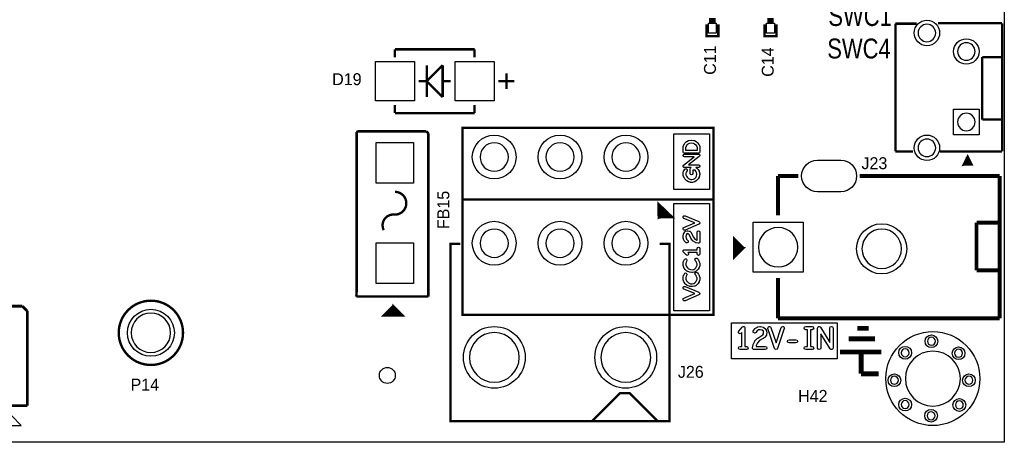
# Model space of a CAD drawing. Extents: x 0 to 260, y 0 to 180.
# Tile 18 of 28: x 191 to 254, y 0 to 27. Entities that reach past the tile are written whole.
import ezdxf

# ---------------------------------------------------------------- set-up
doc = ezdxf.new("R2010")
doc.units = 0
for name, color, linetype in [('BG_DRILLHOLE', 193, 'CONTINUOUS'), ('BG_OUTLINE', 253, 'CONTINUOUS'), ('BG_SILKSCREEN_TOP', 6, 'CONTINUOUS'), ('PG_SILKSCREEN_TOP', 254, 'CONTINUOUS'), ('PIN_TOP', 96, 'CONTINUOUS'), ('RD_SILKSCREEN_TOP', 85, 'CONTINUOUS')]:
    doc.layers.add(name, color=color, linetype=linetype)

msp = doc.modelspace()

# ---------------------------------------------------------------- linework, layer by layer
at = {"layer": 'BG_DRILLHOLE'}
for points in [[(249.622818, 26.115518, 1), (248.505218, 26.115518, 1)], [(252.135386, 24.929846, 1), (251.017786, 24.929846, 1)], [(252.135386, 20.437094, 1), (251.017786, 20.437094, 1)], [(222.37192, 18.200116, 1), (220.56852, 18.200116, 1)], [(226.57181, 18.200116, 1), (224.76841, 18.200116, 1)], [(230.7717, 18.200116, 1), (228.9683, 18.200116, 1)], [(249.622818, 18.786856, 1), (248.505218, 18.786856, 1)], [(222.37192, 12.7, 1), (220.56852, 12.7, 1)], [(226.57181, 12.7, 1), (224.76841, 12.7, 1)], [(230.7717, 12.7, 1), (228.9683, 12.7, 1)], [(240.83518, 12.446, 1), (238.32058, 12.446, 1)], [(247.43918, 12.3444, 1), (244.92458, 12.3444, 1)], [(200.83399, 6.985, 1), (198.31939, 6.985, 1)], [(223.06661, 5.417058, 1), (219.89161, 5.417058, 1)], [(231.44861, 5.417058, 1), (228.27361, 5.417058, 1)], [(249.60834, 6.44652, 1), (249.10034, 6.44652, 1)], [(247.93194, 5.70992, 1), (247.42394, 5.70992, 1)], [(251.19584, 4.064, 1), (247.69064, 4.064, 1)], [(251.33554, 5.68452, 1), (250.82754, 5.68452, 1)], [(247.24614, 3.95732, 1), (246.73814, 3.95732, 1)], [(251.99594, 3.95732, 1), (251.48794, 3.95732, 1)], [(247.93194, 2.40792, 1), (247.42394, 2.40792, 1)], [(251.38634, 2.38252, 1), (250.87834, 2.38252, 1)], [(249.58294, 1.69672, 1), (249.07494, 1.69672, 1)]]:
    msp.add_lwpolyline(points, format="xyb", close=True, dxfattribs=at)
at = {"layer": 'BG_OUTLINE'}
msp.add_lwpolyline([(0, 180.34), (254, 180.34), (254, 0), (0, 0)], close=True, dxfattribs=at)
at = {"layer": 'BG_SILKSCREEN_TOP'}
for points, const_width in [([(219.456, 15.494), (219.456, 8.128), (235.458, 8.128), (235.458, 15.494), (219.456, 15.494), (219.456, 20.066), (235.458, 20.066), (235.458, 15.494)], 0.1524), ([(231.949752, 14.338554), (232.847642, 14.356334), (231.932226, 15.236444), (231.949752, 14.338554), (232.389934, 14.796262), (232.11536, 15.060422), (231.935782, 15.056866), (231.946196, 14.518132), (232.12933, 14.34211), (232.668064, 14.352778), (232.756202, 14.444218), (232.2068, 14.972284), (232.027222, 14.968728), (232.03789, 14.430248), (232.756202, 14.444218), (232.29824, 14.8844), (232.118916, 14.880844), (232.125774, 14.521688), (232.217468, 14.43355), (232.576624, 14.440662), (232.664508, 14.532356), (232.389934, 14.796262), (232.210356, 14.792706), (232.217468, 14.43355), (232.481374, 14.708378), (232.573068, 14.62024), (232.576624, 14.440662), (232.397046, 14.437106), (232.573068, 14.62024)], 0.127), ([(237.3884, 12.3952), (236.7534, 13.0302), (236.7534, 11.7602), (237.3884, 12.3952), (236.7534, 12.3952), (236.7534, 12.0142), (236.8804, 11.8872), (237.2614, 12.2682), (237.2614, 12.5222), (236.8804, 12.9032), (236.7534, 12.9032), (236.7534, 12.1412), (236.8804, 12.0142), (237.2614, 12.3952), (236.7534, 12.9032), (236.7534, 12.2682), (236.8804, 12.1412), (237.1344, 12.3952), (237.1344, 12.5222), (236.8804, 12.7762), (236.7534, 12.7762), (236.7534, 12.3952), (236.8804, 12.2682), (237.1344, 12.5222), (236.7534, 12.5222), (236.7534, 12.6492), (236.8804, 12.7762), (237.0074, 12.6492), (236.7534, 12.6492)], 0.127), ([(215.0364, 8.7122), (214.4014, 8.0772), (215.6714, 8.0772), (215.0364, 8.7122), (215.0364, 8.0772), (215.4174, 8.0772), (215.5444, 8.2042), (215.1634, 8.5852), (214.9094, 8.5852), (214.5284, 8.2042), (214.5284, 8.0772), (215.2904, 8.0772), (215.4174, 8.2042), (215.0364, 8.5852), (214.5284, 8.0772), (215.1634, 8.0772), (215.2904, 8.2042), (215.0364, 8.4582), (214.9094, 8.4582), (214.6554, 8.2042), (214.6554, 8.0772), (215.0364, 8.0772), (215.1634, 8.2042), (214.9094, 8.4582), (214.9094, 8.0772), (214.7824, 8.0772), (214.6554, 8.2042), (214.7824, 8.3312), (214.7824, 8.0772)], 0.127)]:
    msp.add_lwpolyline(points, dxfattribs=dict(at, const_width=const_width))
for points in [[(232.918, 19.685), (235.204, 19.685), (235.204, 16.129), (232.918, 16.129)], [(233.927904, 19.084036), (234.0483, 19.095974), (234.168696, 19.084036), (234.249468, 19.038062), (234.322366, 18.977356), (234.368594, 18.90776), (234.4039, 18.81378), (234.4039, 18.622518), (233.6927, 18.622518), (233.6927, 18.81378), (233.728006, 18.90776), (233.774234, 18.977356), (233.847132, 19.038062)], [(232.918, 15.24), (235.204, 15.24), (235.204, 8.382), (232.918, 8.382)], [(236.601, 7.62), (243.332, 7.62), (243.332, 5.334), (236.601, 5.334)]]:
    msp.add_lwpolyline(points, close=True, dxfattribs=at)
for points in [[(233.891328, 19.259042), (234.03941, 19.273774, -0.025066), (234.0483, 19.274282, -0.025066), (234.05719, 19.273774), (234.205272, 19.259042, -0.10464), (234.240324, 19.247866), (234.34421, 19.188684, -0.044276), (234.357164, 19.179794), (234.446064, 19.105626, -0.072224), (234.463082, 19.086576), (234.522264, 18.997676, -0.057374), (234.531662, 18.979642), (234.576112, 18.861024, -0.089934), (234.5817, 18.829782), (234.5817, 18.533618, -0.414214), (234.4928, 18.444718), (233.6038, 18.444718, -0.414214), (233.5149, 18.533618), (233.5149, 18.829782, -0.089934), (233.520488, 18.861024), (233.564938, 18.979642, -0.057374), (233.574336, 18.997676), (233.633518, 19.086576, -0.072224), (233.650536, 19.105626), (233.739436, 19.179794, -0.044276), (233.75239, 19.188684), (233.856276, 19.247866, -0.10464)], [(233.6038, 18.209768, -1), (233.6038, 18.387568), (234.4928, 18.387568, -0.414214), (234.5817, 18.298668, -0.233023), (234.546902, 18.228056), (233.865928, 17.705832), (234.4928, 17.705832, -1), (234.4928, 17.528032), (234.335066, 17.528032, -0.140302), (234.377738, 17.504156), (234.466638, 17.415256, -0.067108), (234.481116, 17.39646), (234.540298, 17.292574, -0.07987), (234.550204, 17.266158), (234.579922, 17.118076, -0.04967), (234.5817, 17.10055, -0.04967), (234.579922, 17.083024), (234.550204, 16.934942, -0.07987), (234.540298, 16.908526), (234.481116, 16.80464, -0.067108), (234.466638, 16.785844), (234.377738, 16.696944, -0.066491), (234.359196, 16.682466), (234.255564, 16.623284, -0.068852), (234.232958, 16.61414), (234.11434, 16.584422, -0.061323), (234.09275, 16.581882), (233.989118, 16.581882, -0.080555), (233.960924, 16.586454), (233.872024, 16.616172, -0.048715), (233.856276, 16.623284), (233.75239, 16.682466, -0.067108), (233.733594, 16.696944), (233.644694, 16.785844, -0.049391), (233.633518, 16.799306), (233.574336, 16.888206, -0.057374), (233.564938, 16.90624), (233.520488, 17.024858, -0.089934), (233.5149, 17.0561), (233.5149, 17.159732, -0.061323), (233.51744, 17.181322), (233.547158, 17.29994, -0.08597), (233.559604, 17.327626), (233.618786, 17.416526, -0.251136), (233.6927, 17.45615, -0.414214), (233.7816, 17.36725, -0.148069), (233.766614, 17.317974), (233.716068, 17.241774), (233.6927, 17.14881), (233.6927, 17.072102), (233.728006, 16.978122), (233.77652, 16.905224), (233.850688, 16.831056), (233.93654, 16.782034), (234.003596, 16.759682), (234.081828, 16.759682), (234.17784, 16.783812), (234.260644, 16.831056), (234.332526, 16.902938), (234.378754, 16.983964), (234.402122, 17.10055), (234.378754, 17.217136), (234.332526, 17.298162), (234.27817, 17.352518), (234.1372, 17.352518), (234.1372, 17.145, -1), (233.9594, 17.145), (233.9594, 17.441418, -0.34897), (234.028234, 17.528032), (233.6038, 17.528032, -0.414214), (233.5149, 17.616932, -0.233023), (233.549698, 17.687544), (234.230672, 18.209768)], [(233.56951, 14.28369, -0.302386), (233.5149, 14.365732, -0.414214), (233.6038, 14.454632, -0.09902), (233.63809, 14.447774), (234.52709, 14.077442, -0.302386), (234.5817, 13.9954, -0.302386), (234.52709, 13.913358), (233.63809, 13.543026, -0.09902), (233.6038, 13.536168, -0.414214), (233.5149, 13.625068, -0.302386), (233.56951, 13.70711), (234.26166, 13.9954)], [(234.4039, 12.893548), (234.4039, 13.40485, -1), (234.5817, 13.40485), (234.5817, 12.78255, -0.414214), (234.4928, 12.69365, -0.054723), (234.473496, 12.695682), (234.340146, 12.7254, -0.080613), (234.31373, 12.736068), (234.165648, 12.824968, -0.092394), (234.141264, 12.846558), (234.037378, 12.979908, -0.049259), (234.02798, 12.99464), (233.888534, 13.273532), (233.847894, 13.306298), (233.803698, 13.31341), (233.763058, 13.299948), (233.71683, 13.235432), (233.693716, 13.120116), (233.705146, 13.028168), (233.737912, 12.951968), (233.81462, 12.875006, -0.198914), (233.840782, 12.812268, -0.414214), (233.751882, 12.723368, -0.198914), (233.689144, 12.74953), (233.600244, 12.83843, -0.09542), (233.581194, 12.866116), (233.536744, 12.969748, -0.07052), (233.530394, 12.993878), (233.515662, 13.112496, -0.030834), (233.5149, 13.123418, -0.04967), (233.516678, 13.140944), (233.546396, 13.289026, -0.105478), (233.561128, 13.323062), (233.635042, 13.426694, -0.158614), (233.679238, 13.45946), (233.768138, 13.489178, -0.080555), (233.796332, 13.49375, -0.040959), (233.81081, 13.49248), (233.89971, 13.477748, -0.128769), (233.940858, 13.45946), (234.015026, 13.400024, -0.107872), (234.038902, 13.37056), (234.18292, 13.08227), (234.271312, 12.968986), (234.392978, 12.895834)], [(234.4039, 12.2809), (234.4039, 12.3698, -1), (234.5817, 12.3698), (234.5817, 12.0142, -1), (234.4039, 12.0142), (234.4039, 12.1031), (233.81843, 12.1031), (233.844338, 12.076938, -0.198914), (233.8705, 12.0142, -0.414214), (233.7816, 11.9253, -0.198914), (233.718862, 11.951462), (233.541062, 12.129262, -0.198914), (233.5149, 12.192, -0.414214), (233.6038, 12.2809)], [(234.290108, 11.605006, -0.170678), (234.27055, 11.660632, -0.414214), (234.35945, 11.749532, -0.227508), (234.428792, 11.716258), (234.487974, 11.642344, -0.052842), (234.498134, 11.626596), (234.542584, 11.537696, -0.0469), (234.54868, 11.522202), (234.578398, 11.418316, -0.069492), (234.5817, 11.393932), (234.5817, 11.2903, -0.06969), (234.578144, 11.265916), (234.548426, 11.162284, -0.059818), (234.540298, 11.142726), (234.481116, 11.03884, -0.067108), (234.466638, 11.020044), (234.377738, 10.931144, -0.080295), (234.354878, 10.91438), (234.265978, 10.86993, -0.061657), (234.245404, 10.862564), (234.112054, 10.8331, -0.054723), (234.09275, 10.831068, -0.027198), (234.083098, 10.831576), (233.949748, 10.846308, -0.068044), (233.92638, 10.85215), (233.778298, 10.911332, -0.078631), (233.754422, 10.925556), (233.665522, 10.999724, -0.063899), (233.650028, 11.016234), (233.57586, 11.119866, -0.074788), (233.563922, 11.143488), (233.519472, 11.276838, -0.080555), (233.5149, 11.305032), (233.5149, 11.42365, -0.06969), (233.518456, 11.448034), (233.548174, 11.551666, -0.046684), (233.554016, 11.56716), (233.598466, 11.65606, -0.283523), (233.677968, 11.705082, -0.414214), (233.766868, 11.616182, -0.116758), (233.75747, 11.576304), (233.71683, 11.49477), (233.6927, 11.411204), (233.6927, 11.31951), (233.72826, 11.212576), (233.788204, 11.12901), (233.857546, 11.071098), (233.981244, 11.021822), (234.087924, 11.009884), (234.196128, 11.03376), (234.262422, 11.067034), (234.332526, 11.137138), (234.380532, 11.221466), (234.4039, 11.302746), (234.4039, 11.381486), (234.37977, 11.46556), (234.343448, 11.538458)], [(234.290108, 10.703306, -0.170678), (234.27055, 10.758932, -0.414214), (234.35945, 10.847832, -0.227508), (234.428792, 10.814558), (234.487974, 10.740644, -0.052842), (234.498134, 10.724896), (234.542584, 10.635996, -0.0469), (234.54868, 10.620502), (234.578398, 10.516616, -0.069492), (234.5817, 10.492232), (234.5817, 10.3886, -0.06969), (234.578144, 10.364216), (234.548426, 10.260584, -0.059818), (234.540298, 10.241026), (234.481116, 10.13714, -0.067108), (234.466638, 10.118344), (234.377738, 10.029444, -0.080295), (234.354878, 10.01268), (234.265978, 9.96823, -0.061657), (234.245404, 9.960864), (234.112054, 9.9314, -0.054723), (234.09275, 9.929368, -0.027198), (234.083098, 9.929876), (233.949748, 9.944608, -0.068044), (233.92638, 9.95045), (233.778298, 10.009632, -0.078631), (233.754422, 10.023856), (233.665522, 10.098024, -0.063899), (233.650028, 10.114534), (233.57586, 10.218166, -0.074788), (233.563922, 10.241788), (233.519472, 10.375138, -0.080555), (233.5149, 10.403332), (233.5149, 10.52195, -0.06969), (233.518456, 10.546334), (233.548174, 10.649966, -0.046684), (233.554016, 10.66546), (233.598466, 10.75436, -0.283523), (233.677968, 10.803382, -0.414214), (233.766868, 10.714482, -0.116758), (233.75747, 10.674604), (233.71683, 10.59307), (233.6927, 10.509504), (233.6927, 10.41781), (233.72826, 10.310876), (233.788204, 10.22731), (233.857546, 10.169398), (233.981244, 10.120122), (234.087924, 10.108184), (234.196128, 10.13206), (234.262422, 10.165334), (234.332526, 10.235438), (234.380532, 10.319766), (234.4039, 10.401046), (234.4039, 10.479786), (234.37977, 10.56386), (234.343448, 10.636758)], [(233.56951, 9.77519, -0.302386), (233.5149, 9.857232, -0.414214), (233.6038, 9.946132, -0.09902), (233.63809, 9.939274), (234.52709, 9.568942, -0.302386), (234.5817, 9.4869, -0.302386), (234.52709, 9.404858), (233.63809, 9.034526, -0.09902), (233.6038, 9.027668, -0.414214), (233.5149, 9.116568, -0.302386), (233.56951, 9.19861), (234.26166, 9.4869)], [(237.072932, 7.09422), (237.276132, 7.34822, -0.227899), (237.35538, 7.38632, -0.414214), (237.45698, 7.28472), (237.45698, 6.11632), (237.55858, 6.11632, -1), (237.55858, 5.91312), (237.15218, 5.91312, -1), (237.15218, 6.11632), (237.25378, 6.11632), (237.25378, 6.99516), (237.231428, 6.96722, -0.227899), (237.15218, 6.92912, -0.414214), (237.05058, 7.03072, -0.170862)], [(238.284512, 7.363968), (238.419894, 7.38505, -0.038943), (238.435642, 7.38632, -0.061321), (238.46028, 7.383272), (238.629698, 7.340854, -0.121114), (238.672624, 7.318248), (238.791242, 7.212584, -0.146992), (238.821976, 7.1628), (238.855758, 7.0358, -0.065123), (238.85906, 7.009638, -0.033277), (238.858044, 6.996176), (238.841026, 6.869176, -0.109105), (238.82604, 6.828028), (238.758476, 6.72211, -0.111451), (238.726726, 6.690614), (238.397034, 6.48462), (238.265462, 6.356604), (238.177578, 6.173724), (238.167418, 6.11632), (238.75746, 6.11632, -1), (238.75746, 5.91312), (238.04626, 5.91312, -0.414214), (237.94466, 6.01472, -0.043986), (237.946184, 6.0325), (237.979966, 6.223, -0.067883), (237.988348, 6.249162), (238.089948, 6.460744, -0.088411), (238.110776, 6.4897), (238.263176, 6.638036, -0.053151), (238.280194, 6.651244), (238.599472, 6.850634), (238.642652, 6.918452), (238.654082, 7.003034), (238.633254, 7.081012), (238.556038, 7.149846), (238.430816, 7.181088), (238.333026, 7.165848), (238.247936, 7.120382), (238.15929, 7.009638, -0.227899), (238.080042, 6.971538, -0.414214), (237.978442, 7.073138, -0.170862), (238.000794, 7.136638), (238.102394, 7.263638, -0.101271), (238.133636, 7.2898), (238.252254, 7.3533, -0.08417)], [(239.44834, 6.33603), (239.775492, 7.316978, -0.322662), (239.871758, 7.38632, -0.414214), (239.973358, 7.28472, -0.08101), (239.968024, 7.252462), (239.544606, 5.982462, -0.322662), (239.44834, 5.91312, -0.322662), (239.352074, 5.982462), (238.928656, 7.252462, -0.08101), (238.923322, 7.28472, -0.414214), (239.024922, 7.38632, -0.322662), (239.121188, 7.316978)], [(241.3381, 7.18312, -1), (241.3381, 7.38632), (241.7445, 7.38632, -1), (241.7445, 7.18312), (241.6429, 7.18312), (241.6429, 6.11632), (241.7445, 6.11632, -1), (241.7445, 5.91312), (241.3381, 5.91312, -1), (241.3381, 6.11632), (241.4397, 6.11632), (241.4397, 7.18312)], [(242.875562, 6.374892), (242.875562, 7.28472, -1), (243.078762, 7.28472), (243.078762, 6.01472, -0.414214), (242.977162, 5.91312, -0.260983), (242.890548, 5.961634), (242.299998, 6.924548), (242.299998, 6.01472, -1), (242.096798, 6.01472), (242.096798, 7.28472, -0.414214), (242.198398, 7.38632, -0.260983), (242.285012, 7.337806)], [(240.274602, 6.336538, -1), (240.274602, 6.539738), (240.715038, 6.539738, -1), (240.715038, 6.336538)]]:
    msp.add_lwpolyline(points, format="xyb", close=True, dxfattribs=at)
at = {"layer": 'PG_SILKSCREEN_TOP'}
for points, const_width in [([(235.585, 27.0002), (235.1786, 27.0002)], 0.1524), ([(239.2934, 27.0002), (238.887, 27.0002)], 0.1524), ([(235.7628, 26.67), (235.7628, 25.908), (235.0008, 25.908), (235.0008, 26.67)], 0.1524), ([(235.585, 26.8478), (235.1786, 26.8478)], 0.1524), ([(239.4712, 26.67), (239.4712, 25.908), (238.7092, 25.908), (238.7092, 26.67)], 0.1524), ([(239.2934, 26.8478), (238.887, 26.8478)], 0.1524), ([(247.055386, 26.707846), (247.055386, 18.554446)], 0.1524), ([(248.420128, 26.707846), (247.055386, 26.707846)], 0.1524), ([(249.766328, 26.733246), (253.862586, 26.733246)], 0.1524), ([(253.862586, 26.733246), (253.862586, 18.554446)], 0.1524), ([(215.138, 24.5618), (215.138, 25.0698)], 0.1524), ([(215.138, 25.0698), (220.218, 25.0698)], 0.1524), ([(220.218, 25.0698), (220.218, 24.5618)], 0.1524), ([(252.592586, 24.574246), (253.862586, 24.574246)], 0.1524), ([(252.592586, 20.637246), (252.592586, 24.574246)], 0.1524), ([(218.186, 24.0538), (217.17, 23.0378)], 0.1524), ([(217.17, 24.0538), (217.17, 22.0218)], 0.1524), ([(218.186, 22.0218), (218.186, 24.0538)], 0.1524), ([(222.25, 22.5298), (222.25, 23.5458)], 0.1524), ([(216.662, 23.0378), (217.17, 23.0378)], 0.1524), ([(217.17, 23.0378), (218.186, 22.0218)], 0.1524), ([(218.694, 23.0378), (218.186, 23.0378)], 0.1524), ([(222.758, 23.0378), (221.742, 23.0378)], 0.1524), ([(215.138, 21.0058), (215.138, 21.5138)], 0.1524), ([(220.218, 21.5138), (220.218, 21.0058)], 0.1524), ([(220.218, 21.0058), (215.138, 21.0058)], 0.1524), ([(252.592586, 20.586446), (252.592586, 20.637246)], 0.1524), ([(253.862586, 20.586446), (252.592586, 20.586446)], 0.1524), ([(212.6996, 19.7866), (212.7504, 19.8374)], 0.1524), ([(212.6996, 9.5758), (212.6996, 19.7866)], 0.1524), ([(212.7504, 19.8374), (217.1446, 19.8374)], 0.1524), ([(217.1446, 19.8374), (217.2716, 19.7104)], 0.1524), ([(217.2716, 19.7104), (217.2716, 9.2964)], 0.1524), ([(247.055386, 18.554446), (248.18086, 18.554446)], 0.1524), ([(253.862586, 18.554446), (249.90425, 18.554446)], 0.1524), ([(251.41682, 17.718024), (251.916692, 17.718024), (251.666756, 18.217896), (251.41682, 17.718024), (251.81687, 17.8181), (251.616718, 18.017998), (251.616718, 17.8181)], 0.1524), ([(240.87328, 16.9926), (239.57788, 16.9926)], 0.254), ([(239.57788, 16.9926), (239.57788, 14.46911)], 0.254), ([(244.78488, 16.9926), (253.70028, 16.9926)], 0.254), ([(253.70028, 16.9926), (253.70028, 7.8994)], 0.254), ([(252.22708, 10.9728), (252.22708, 14.0208)], 0.254), ([(252.22708, 14.0208), (253.70028, 14.0208)], 0.254), ([(232.02011, 12.656058), (232.65511, 12.656058), (232.65511, 1.353058), (218.68511, 1.353058), (218.68511, 12.656058), (219.32011, 12.656058)], 0.1524), ([(253.70028, 10.9728), (252.22708, 10.9728)], 0.254), ([(239.57788, 7.8994), (239.57788, 10.48131)], 0.254), ([(212.6742, 9.2964), (212.6996, 9.6012)], 0.1524), ([(212.6996, 9.6012), (212.6996, 9.5758)], 0.1524), ([(217.2716, 9.2964), (212.6742, 9.2964)], 0.1524), ([(184.075578, 8.686292), (191.378078, 8.686292)], 0.1778), ([(191.378078, 8.686292), (191.695578, 8.368792)], 0.1778), ([(191.695578, 8.368792), (191.695578, 2.336292)], 0.1778), ([(253.70028, 7.8994), (239.57788, 7.8994)], 0.254), ([(253.67488, 7.9248), (253.70028, 7.8994)], 0.254), ([(245.35384, 7.2644), (244.61724, 7.2644)], 0.3048), ([(245.76024, 6.604), (244.08384, 6.604)], 0.3048), ([(246.16664, 5.7658), (243.52504, 5.7658)], 0.3048), ([(244.87124, 5.7658), (244.87124, 4.3688)], 0.3048), ([(244.87124, 4.3688), (245.98884, 4.3688)], 0.3048), ([(231.89311, 1.353058), (230.11511, 3.131058), (229.48011, 3.131058), (227.70211, 1.353058)], 0.1524), ([(191.695578, 2.336292), (184.075578, 2.336292)], 0.1778)]:
    msp.add_lwpolyline(points, dxfattribs=dict(at, const_width=const_width))
at = {"layer": 'PG_SILKSCREEN_TOP', "const_width": 0.1524}
for points in [[(215.138, 15.9766, -1.039833), (215.0872, 14.5288)], [(215.0872, 14.5288, 0.582664), (214.4268, 13.5382)], [(201.626724, 6.985, 1), (197.526656, 6.985, 1), (201.626724, 6.985)]]:
    msp.add_lwpolyline(points, format="xyb", dxfattribs=at)
at = {"layer": 'PG_SILKSCREEN_TOP'}
msp.add_lwpolyline([(190.044578, 1.066292), (191.314578, 1.066292), (190.679578, 1.701292)], close=True, dxfattribs=at)
at = {"layer": 'PIN_TOP'}
for points in [[(235.1278, 26.7335), (235.6358, 26.7335), (235.6358, 26.0985), (235.1278, 26.0985)], [(238.8362, 26.7335), (239.3442, 26.7335), (239.3442, 26.0985), (238.8362, 26.0985)], [(216.3826, 24.2824), (216.3826, 21.7932), (213.8934, 21.7932), (213.8934, 24.2824)], [(221.4626, 24.2824), (221.4626, 21.7932), (218.9734, 21.7932), (218.9734, 24.2824)], [(252.389386, 19.624294), (250.763786, 19.624294), (250.763786, 21.249894), (252.389386, 21.249894)], [(216.3318, 16.54048), (213.9442, 16.54048), (213.9442, 19.13128), (216.3318, 19.13128)], [(237.97768, 10.8458), (237.97768, 14.0462), (241.17808, 14.0462), (241.17808, 10.8458)], [(216.3318, 10.12952), (213.9442, 10.12952), (213.9442, 12.72032), (216.3318, 12.72032)]]:
    msp.add_lwpolyline(points, close=True, dxfattribs=at)
msp.add_lwpolyline([(243.57838, 15.9893), (242.07978, 15.9893, -1), (242.07978, 17.9959), (243.57838, 17.9959, -1)], format="xyb", close=True, dxfattribs=at)
for centre, radius in [((249.064018, 26.115518), 0.8128), ((251.576586, 24.929846), 0.8128), ((221.47022, 18.200116), 1.397), ((225.67011, 18.200116), 1.397), ((229.87, 18.200116), 1.397), ((249.064018, 18.786856), 0.8128), ((221.47022, 12.7), 1.397), ((225.67011, 12.7), 1.397), ((229.87, 12.7), 1.397), ((246.18188, 12.3444), 1.6002), ((199.57669, 6.985), 1.4986), ((221.47911, 5.417058), 1.9685), ((229.86111, 5.417058), 1.9685), ((249.44324, 4.064), 2.9972), ((249.35434, 6.44652), 0.4064), ((247.67794, 5.70992), 0.4064), ((251.08154, 5.68452), 0.4064), ((214.6554, 4.2672), 0.508), ((246.99214, 3.95732), 0.4064), ((251.74194, 3.95732), 0.4064), ((247.67794, 2.40792), 0.4064), ((251.13234, 2.38252), 0.4064), ((249.32894, 1.69672), 0.4064)]:
    msp.add_circle(centre, radius, dxfattribs=at)

# ---------------------------------------------------------------- texts
at = {"layer": 'RD_SILKSCREEN_TOP'}
for s, height, width, p in [('SWC1', 1.27, 0.824, (242.781328, 26.560272)), ('SWC4', 1.27, 0.824, (242.711732, 24.4856)), ('D19', 0.762, 1.003333, (211.137246, 22.7838)), ('J23', 0.762, 1.003333, (244.891306, 17.4244)), ('J26', 0.762, 1.003333, (233.183176, 4.115562)), ('P14', 0.762, 1.003333, (198.281036, 3.302)), ('H42', 0.762, 1.003333, (240.85296, 2.5781))]:
    msp.add_text(s, height=height, dxfattribs=dict(at, width=width)).set_placement(p)
at = {"layer": 'RD_SILKSCREEN_TOP', "width": 1.003333}
for s, p in [('C11', (235.6104, 23.443946)), ('C14', (239.2934, 23.316946)), ('FB15', (218.6051, 13.601192))]:
    msp.add_text(s, height=0.762, rotation=90, dxfattribs=at).set_placement(p)

doc.saveas('drawing.dxf')
